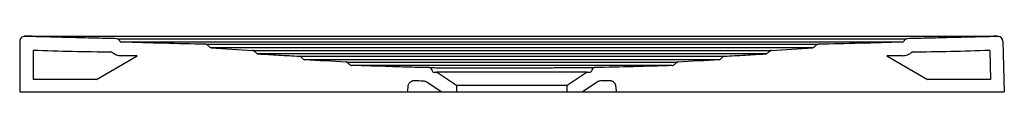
# Model space of a CAD drawing. Header units: millimetres. Extents: x 4516.122 to 4516.922, y 2433.02 to 2433.065.
import ezdxf

# ---------------------------------------------------------------- set-up
doc = ezdxf.new("R2010")
doc.units = ezdxf.units.MM
doc.layers.add('SANINDUSA', color=3, linetype='Continuous')

msp = doc.modelspace()

# ---------------------------------------------------------------- linework, layer by layer
at = {"layer": 'SANINDUSA'}
for p, q in [((4516.12175, 2433.06097), (4516.12175, 2433.02007)), ((4516.92081, 2433.06105), (4516.92188, 2433.02007)), ((4516.13275, 2433.05361), (4516.13275, 2433.03007)), ((4516.18407, 2433.03007), (4516.2173, 2433.04925)), ((4516.82633, 2433.04925), (4516.85956, 2433.03007)), ((4516.91, 2433.05358), (4516.91062, 2433.03007)), ((4516.45662, 2433.03772), (4516.45662, 2433.03768)), ((4516.45862, 2433.03582), (4516.46048, 2433.03582)), ((4516.47675, 2433.02504), (4516.46048, 2433.03582)), ((4516.58303, 2433.03582), (4516.46048, 2433.03582)), ((4516.58303, 2433.03582), (4516.56675, 2433.02504)), ((4516.58303, 2433.03582), (4516.58489, 2433.03582)), ((4516.58688, 2433.03768), (4516.58689, 2433.0378)), ((4516.18407, 2433.03007), (4516.13275, 2433.03007)), ((4516.46434, 2433.02007), (4516.4526, 2433.02784)), ((4516.47675, 2433.02504), (4516.47675, 2433.02007)), ((4516.56675, 2433.02504), (4516.47675, 2433.02504)), ((4516.56675, 2433.02007), (4516.56675, 2433.02504)), ((4516.59103, 2433.02792), (4516.57916, 2433.02007)), ((4516.91062, 2433.03007), (4516.85956, 2433.03007)), ((4516.12175, 2433.02007), (4516.43675, 2433.02007)), ((4516.46434, 2433.02007), (4516.47675, 2433.02007)), ((4516.47675, 2433.02007), (4516.56675, 2433.02007)), ((4516.56675, 2433.02007), (4516.57916, 2433.02007)), ((4516.60675, 2433.02007), (4516.92188, 2433.02007))]:
    msp.add_line(p, q, dxfattribs=at)
at = {"layer": 'SANINDUSA', "flags": 128}
for points in [[(4516.69004, 2433.04602), (4516.69, 2433.04602), (4516.68936, 2433.04602), (4516.68798, 2433.04602), (4516.68585, 2433.04602), (4516.68294, 2433.04603), (4516.67924, 2433.04603), (4516.67472, 2433.04603), (4516.66934, 2433.04603), (4516.66304, 2433.04603), (4516.65577, 2433.04603), (4516.64747, 2433.04603), (4516.6429, 2433.04604), (4516.63804, 2433.04604), (4516.63288, 2433.04604), (4516.6274, 2433.04604), (4516.62158, 2433.04604), (4516.61541, 2433.04604), (4516.60584, 2433.04604), (4516.59546, 2433.04604), (4516.58638, 2433.04604), (4516.57674, 2433.04604), (4516.56824, 2433.04605), (4516.55938, 2433.04605), (4516.55089, 2433.04605), (4516.54214, 2433.04605), (4516.53321, 2433.04605), (4516.52422, 2433.04605), (4516.5154, 2433.04605), (4516.50461, 2433.04605), (4516.49399, 2433.04605), (4516.48373, 2433.04605), (4516.47641, 2433.04605), (4516.46933, 2433.04605), (4516.45918, 2433.04604), (4516.44964, 2433.04604), (4516.44071, 2433.04604), (4516.43236, 2433.04604), (4516.42458, 2433.04604), (4516.41733, 2433.04604), (4516.41059, 2433.04604), (4516.40433, 2433.04604), (4516.39851, 2433.04603), (4516.39313, 2433.04603), (4516.38815, 2433.04603), (4516.38357, 2433.04603), (4516.37935, 2433.04603), (4516.37549, 2433.04603), (4516.37198, 2433.04603), (4516.3688, 2433.04603), (4516.36338, 2433.04603), (4516.35919, 2433.04602), (4516.35616, 2433.04602), (4516.35427, 2433.04602), (4516.35348, 2433.04602), (4516.35346, 2433.04602), (4516.35346, 2433.04602)], [(4516.38705, 2433.0441), (4516.38735, 2433.0441), (4516.38835, 2433.0441), (4516.39004, 2433.0441), (4516.39243, 2433.0441), (4516.39554, 2433.0441), (4516.3994, 2433.0441), (4516.40405, 2433.0441), (4516.40738, 2433.0441), (4516.41104, 2433.0441), (4516.41508, 2433.0441), (4516.41949, 2433.0441), (4516.42757, 2433.0441), (4516.43205, 2433.0441), (4516.43683, 2433.04409), (4516.44479, 2433.04409), (4516.45354, 2433.04409), (4516.46002, 2433.04409), (4516.4669, 2433.04409), (4516.47416, 2433.04409), (4516.48066, 2433.04409), (4516.48742, 2433.04409), (4516.4946, 2433.04409), (4516.502, 2433.04409), (4516.51173, 2433.04409), (4516.52175, 2433.04409), (4516.5271, 2433.04409), (4516.53244, 2433.04409), (4516.53916, 2433.04409), (4516.54576, 2433.04409), (4516.55238, 2433.04409), (4516.5588, 2433.04409), (4516.56699, 2433.04409), (4516.57478, 2433.04409), (4516.58233, 2433.04409), (4516.58942, 2433.04409), (4516.59898, 2433.04409), (4516.60761, 2433.04409), (4516.61558, 2433.0441), (4516.62269, 2433.0441), (4516.62924, 2433.0441), (4516.63501, 2433.0441), (4516.63999, 2433.0441), (4516.64428, 2433.0441), (4516.64788, 2433.0441), (4516.65082, 2433.0441), (4516.65314, 2433.0441), (4516.65484, 2433.0441), (4516.65594, 2433.0441), (4516.65644, 2433.0441), (4516.65647, 2433.0441), (4516.65647, 2433.0441)]]:
    msp.add_lwpolyline(points, dxfattribs=at)
at = {"layer": 'SANINDUSA'}
for centre, radius, start, end in [((4516.12575, 2433.06104), 0.004, 89.59669, 179.9996), ((4516.12575, 2433.06097), 0.004, 88.56703, 180), ((4516.20072, 2433.06109), 0.002, 36.02737, 88.57157), ((4516.84279, 2433.06109), 0.002, 91.42843, 143.97263), ((4516.91681, 2433.06094), 0.004, 1.5, 91.4329), ((4516.91681, 2433.06103), 0.004, 1.49992, 90.4009), ((4516.20479, 2433.06229), 0.002, 216.02737, 268.42448), ((4516.27296, 2433.05658), 0.002, 47.48955, 88.71947), ((4516.27758, 2433.05777), 0.002, 227.48955, 266.32176), ((4516.76592, 2433.05777), 0.002, 273.6782, 312.51045), ((4516.77055, 2433.05658), 0.002, 91.2806, 132.51045), ((4516.83871, 2433.06229), 0.002, 271.57541, 323.97263), ((4516.31092, 2433.05162), 0.002, 47.48702, 86.32176), ((4516.34893, 2433.04686), 0.002, 47.48956, 86.72952), ((4516.35358, 2433.04802), 0.002, 227.48956, 266.3801), ((4516.68992, 2433.04802), 0.002, 273.61985, 312.51441), ((4516.69458, 2433.04686), 0.002, 93.27048, 132.51441), ((4516.72793, 2433.05277), 0.002, 273.27048, 312.51045), ((4516.73258, 2433.05162), 0.002, 93.6782, 132.51045), ((4516.38693, 2433.04211), 0.002, 47.48955, 87.08571), ((4516.65657, 2433.04211), 0.002, 92.9143, 132.51045), ((4516.45862, 2433.03782), 0.002, 184, 270), ((4516.58489, 2433.03782), 0.002, 270, 356)]:
    msp.add_arc(centre, radius, start, end, dxfattribs=at)
for points, knots in [([(4516.12667, 2433.06504), (4516.12637, 2433.06504), (4516.12586, 2433.06504), (4516.1258, 2433.06504), (4516.12578, 2433.06504)], [0, 0, 0, 0, 0.5983518, 1, 1, 1, 1]), ([(4516.13176, 2433.06504), (4516.13109, 2433.06504), (4516.12973, 2433.06504), (4516.128, 2433.06504), (4516.12693, 2433.06504), (4516.12668, 2433.06504), (4516.12667, 2433.06504)], [0, 0, 0, 0, 0.3316814, 0.6629285, 0.9940895, 1, 1, 1, 1]), ([(4516.9108, 2433.06503), (4516.87666, 2433.06495), (4516.80838, 2433.0648), (4516.67182, 2433.06491), (4516.50784, 2433.06497), (4516.34722, 2433.06488), (4516.2241, 2433.06483), (4516.16254, 2433.06497), (4516.13176, 2433.06504)], [0, 0, 0, 0, 0.131467, 0.262935, 0.525891, 0.762945, 0.881473, 1, 1, 1, 1]), ([(4516.20072, 2433.06307), (4516.20072, 2433.06307), (4516.20072, 2433.06307), (4516.20142, 2433.06307), (4516.2032, 2433.06307), (4516.20606, 2433.06307), (4516.21001, 2433.06307), (4516.21489, 2433.06307), (4516.22049, 2433.06307), (4516.22675, 2433.06307), (4516.23266, 2433.06307), (4516.23802, 2433.06307), (4516.24419, 2433.06307), (4516.26614, 2433.06307), (4516.30389, 2433.06308), (4516.40781, 2433.06309), (4516.5637, 2433.0631), (4516.70766, 2433.06308), (4516.78506, 2433.06307), (4516.79587, 2433.06307), (4516.80298, 2433.06307), (4516.80964, 2433.06307), (4516.81577, 2433.06307), (4516.82205, 2433.06307), (4516.82781, 2433.06307), (4516.83278, 2433.06307), (4516.83691, 2433.06307), (4516.83999, 2433.06307), (4516.84209, 2433.06307), (4516.84252, 2433.06307), (4516.84273, 2433.06307)], [0, 0, 0, 0, 0.0062755, 0.0152372, 0.0244105, 0.0342939, 0.044464, 0.0543496, 0.0645225, 0.0743976, 0.0845586, 0.0912228, 0.0978933, 0.1114072, 0.1867968, 0.2621864, 0.5637448, 0.8653032, 0.8888252, 0.9005911, 0.9123496, 0.9197682, 0.9296611, 0.9398413, 0.9497271, 0.9598999, 0.9697755, 0.9799368, 0.9898249, 1, 1, 1, 1]), ([(4516.91552, 2433.06504), (4516.91551, 2433.06504), (4516.91517, 2433.06504), (4516.91399, 2433.06504), (4516.91236, 2433.06504), (4516.91124, 2433.06503), (4516.9108, 2433.06503)], [0, 0, 0, 0, 0.016917, 0.386557, 0.756419, 1, 1, 1, 1]), ([(4516.91678, 2433.06503), (4516.91672, 2433.06503), (4516.91661, 2433.06504), (4516.91588, 2433.06504), (4516.91552, 2433.06504)], [0, 0, 0, 0, 0.51203, 1, 1, 1, 1]), ([(4516.24248, 2433.06032), (4516.24056, 2433.06032), (4516.23643, 2433.06032), (4516.23062, 2433.06032), (4516.22523, 2433.06032), (4516.22033, 2433.06032), (4516.21573, 2433.06032), (4516.21164, 2433.06032), (4516.20842, 2433.06032), (4516.20614, 2433.06032), (4516.20484, 2433.06032), (4516.20469, 2433.06032), (4516.20462, 2433.06032)], [0, 0, 0, 0, 0.094818, 0.203882, 0.292106, 0.38033, 0.482396, 0.584461, 0.686544, 0.788625, 0.889196, 1, 1, 1, 1]), ([(4516.25931, 2433.06031), (4516.2585, 2433.06031), (4516.25543, 2433.06032), (4516.25012, 2433.06032), (4516.2453, 2433.06032), (4516.24278, 2433.06032), (4516.24248, 2433.06032)], [0, 0, 0, 0, 0.14397, 0.547469, 0.947627, 1, 1, 1, 1]), ([(4516.83877, 2433.06032), (4516.83874, 2433.06032), (4516.83866, 2433.06032), (4516.83801, 2433.06032), (4516.83663, 2433.06032), (4516.83441, 2433.06032), (4516.83141, 2433.06032), (4516.82723, 2433.06032), (4516.82233, 2433.06032), (4516.81684, 2433.06032), (4516.81092, 2433.06032), (4516.80477, 2433.06032), (4516.79859, 2433.06032), (4516.68746, 2433.0603), (4516.52474, 2433.06025), (4516.35074, 2433.06031), (4516.28156, 2433.06031), (4516.26447, 2433.06031), (4516.26077, 2433.06031), (4516.25931, 2433.06031)], [0, 0, 0, 0, 0.00579, 0.015127, 0.024417, 0.031692, 0.04204, 0.052387, 0.062741, 0.073095, 0.083455, 0.093816, 0.104007, 0.114211, 0.647943, 0.914809, 0.981525, 0.99273, 1, 1, 1, 1]), ([(4516.273, 2433.05858), (4516.273, 2433.05858), (4516.27324, 2433.05858), (4516.27422, 2433.05858), (4516.27495, 2433.05858), (4516.27691, 2433.05858), (4516.27814, 2433.05858), (4516.28112, 2433.05858), (4516.28286, 2433.05858), (4516.28688, 2433.05858), (4516.28915, 2433.05858), (4516.29298, 2433.05858), (4516.29433, 2433.05858), (4516.29717, 2433.05858), (4516.29867, 2433.05858), (4516.30337, 2433.05858), (4516.30681, 2433.05858), (4516.31246, 2433.05858), (4516.31442, 2433.05858), (4516.31851, 2433.05858), (4516.32064, 2433.05858), (4516.3273, 2433.05858), (4516.3321, 2433.05858), (4516.3399, 2433.05858), (4516.34259, 2433.05858), (4516.3482, 2433.05858), (4516.35112, 2433.05858), (4516.35716, 2433.05858), (4516.36029, 2433.05858), (4516.36681, 2433.05858), (4516.37018, 2433.05858), (4516.37544, 2433.05858), (4516.37722, 2433.05858), (4516.38085, 2433.05858), (4516.38271, 2433.05858), (4516.38836, 2433.05858), (4516.39226, 2433.05858), (4516.40034, 2433.05858), (4516.40453, 2433.05858), (4516.41105, 2433.05858), (4516.41327, 2433.05858), (4516.41777, 2433.05858), (4516.42006, 2433.05858), (4516.42705, 2433.05858), (4516.43186, 2433.05858), (4516.43809, 2433.05858), (4516.43935, 2433.05858), (4516.44188, 2433.05858), (4516.44316, 2433.05858), (4516.44701, 2433.05858), (4516.44962, 2433.05859), (4516.45492, 2433.05859), (4516.4576, 2433.05859), (4516.46169, 2433.05859), (4516.46307, 2433.05859), (4516.46583, 2433.05859), (4516.46722, 2433.05859), (4516.47418, 2433.05859), (4516.47985, 2433.05859), (4516.49137, 2433.05859), (4516.49723, 2433.05859), (4516.50468, 2433.05859), (4516.50618, 2433.05859), (4516.50919, 2433.05859), (4516.5107, 2433.05859), (4516.51525, 2433.05859), (4516.51828, 2433.05859), (4516.52433, 2433.05859), (4516.52735, 2433.05859), (4516.53339, 2433.05859), (4516.53641, 2433.05859), (4516.54093, 2433.05859), (4516.54243, 2433.05859), (4516.54543, 2433.05859), (4516.54692, 2433.05859), (4516.55139, 2433.05859), (4516.55433, 2433.05859), (4516.56307, 2433.05859), (4516.56878, 2433.05859), (4516.57578, 2433.05859), (4516.57717, 2433.05859), (4516.57994, 2433.05859), (4516.58132, 2433.05859), (4516.58543, 2433.05859), (4516.58812, 2433.05859), (4516.59608, 2433.05858), (4516.60123, 2433.05858), (4516.61124, 2433.05858), (4516.61607, 2433.05858), (4516.62308, 2433.05858), (4516.62538, 2433.05858), (4516.62991, 2433.05858), (4516.63213, 2433.05858), (4516.63867, 2433.05858), (4516.64286, 2433.05858), (4516.65097, 2433.05858), (4516.65488, 2433.05858), (4516.66054, 2433.05858), (4516.6624, 2433.05858), (4516.66604, 2433.05858), (4516.66783, 2433.05858), (4516.67309, 2433.05858), (4516.67647, 2433.05858), (4516.68299, 2433.05858), (4516.68614, 2433.05858), (4516.6922, 2433.05858), (4516.69512, 2433.05858), (4516.70074, 2433.05858), (4516.70345, 2433.05858), (4516.70866, 2433.05858), (4516.71116, 2433.05858), (4516.71598, 2433.05858), (4516.7183, 2433.05858), (4516.72498, 2433.05858), (4516.72908, 2433.05858), (4516.73473, 2433.05858), (4516.73654, 2433.05858), (4516.73999, 2433.05858), (4516.74163, 2433.05858), (4516.74635, 2433.05858), (4516.74919, 2433.05858), (4516.75304, 2433.05858), (4516.75425, 2433.05858), (4516.75653, 2433.05858), (4516.7576, 2433.05858), (4516.76062, 2433.05858), (4516.76237, 2433.05858), (4516.76535, 2433.05858), (4516.76658, 2433.05858), (4516.76855, 2433.05858), (4516.76928, 2433.05858), (4516.77002, 2433.05858), (4516.7702, 2433.05858), (4516.77044, 2433.05858), (4516.7705, 2433.05858), (4516.7705, 2433.05858)], [0, 0, 0, 0, 0.03125, 0.03125, 0.0625, 0.0625, 0.09375, 0.09375, 0.125, 0.125, 0.15625, 0.15625, 0.171875, 0.171875, 0.1875, 0.1875, 0.21875, 0.21875, 0.234375, 0.234375, 0.25, 0.25, 0.28125, 0.28125, 0.296875, 0.296875, 0.3125, 0.3125, 0.328125, 0.328125, 0.34375, 0.34375, 0.351563, 0.351563, 0.359375, 0.359375, 0.375, 0.375, 0.390625, 0.390625, 0.398438, 0.398438, 0.40625, 0.40625, 0.421875, 0.421875, 0.425781, 0.425781, 0.429688, 0.429688, 0.4375, 0.4375, 0.445313, 0.445313, 0.449219, 0.449219, 0.453125, 0.453125, 0.46875, 0.46875, 0.484375, 0.484375, 0.488281, 0.488281, 0.492188, 0.492188, 0.5, 0.5, 0.507813, 0.507813, 0.515625, 0.515625, 0.519531, 0.519531, 0.523438, 0.523438, 0.53125, 0.53125, 0.546875, 0.546875, 0.550781, 0.550781, 0.554688, 0.554688, 0.5625, 0.5625, 0.578125, 0.578125, 0.59375, 0.59375, 0.601563, 0.601563, 0.609375, 0.609375, 0.625, 0.625, 0.640625, 0.640625, 0.648438, 0.648438, 0.65625, 0.65625, 0.671875, 0.671875, 0.6875, 0.6875, 0.703125, 0.703125, 0.71875, 0.71875, 0.734375, 0.734375, 0.75, 0.75, 0.78125, 0.78125, 0.796875, 0.796875, 0.8125, 0.8125, 0.84375, 0.84375, 0.859375, 0.859375, 0.875, 0.875, 0.90625, 0.90625, 0.9375, 0.9375, 0.96875, 0.96875, 0.984375, 0.984375, 1, 1, 1, 1]), ([(4516.27431, 2433.05806), (4516.27456, 2433.05782), (4516.27482, 2433.05759), (4516.27508, 2433.05735), (4516.27546, 2433.057), (4516.27585, 2433.05665), (4516.27623, 2433.05629)], [0.000026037, 0.000026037, 0.000026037, 0.000026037, 0.00106972, 0.00106972, 0.00106972, 0.00263845, 0.00263845, 0.00263845, 0.00263845]), ([(4516.76605, 2433.05577), (4516.76605, 2433.05577), (4516.76581, 2433.05577), (4516.76485, 2433.05577), (4516.76413, 2433.05577), (4516.7622, 2433.05577), (4516.76099, 2433.05577), (4516.7588, 2433.05577), (4516.75801, 2433.05577), (4516.7563, 2433.05577), (4516.75537, 2433.05577), (4516.75241, 2433.05577), (4516.75018, 2433.05578), (4516.74641, 2433.05578), (4516.74509, 2433.05578), (4516.74229, 2433.05578), (4516.74083, 2433.05578), (4516.73621, 2433.05578), (4516.73283, 2433.05578), (4516.72728, 2433.05578), (4516.72535, 2433.05578), (4516.72133, 2433.05578), (4516.71924, 2433.05578), (4516.71487, 2433.05578), (4516.7126, 2433.05578), (4516.70788, 2433.05578), (4516.70542, 2433.05578), (4516.69775, 2433.05578), (4516.69226, 2433.05578), (4516.68336, 2433.05579), (4516.68027, 2433.05579), (4516.67387, 2433.05579), (4516.67056, 2433.05579), (4516.66368, 2433.05579), (4516.66011, 2433.05579), (4516.65455, 2433.05579), (4516.65266, 2433.05579), (4516.64882, 2433.05579), (4516.64687, 2433.05579), (4516.6409, 2433.05579), (4516.63678, 2433.05579), (4516.63037, 2433.05579), (4516.62819, 2433.05579), (4516.62375, 2433.05579), (4516.62149, 2433.05579), (4516.61459, 2433.05579), (4516.60985, 2433.05579), (4516.60247, 2433.05579), (4516.59997, 2433.05579), (4516.59489, 2433.05579), (4516.59231, 2433.05579), (4516.58709, 2433.0558), (4516.58444, 2433.0558), (4516.5804, 2433.0558), (4516.57904, 2433.0558), (4516.57631, 2433.0558), (4516.57493, 2433.0558), (4516.56801, 2433.0558), (4516.56236, 2433.0558), (4516.55512, 2433.0558), (4516.55367, 2433.0558), (4516.55076, 2433.0558), (4516.54931, 2433.0558), (4516.54493, 2433.0558), (4516.54201, 2433.0558), (4516.53321, 2433.0558), (4516.52732, 2433.0558), (4516.51843, 2433.0558), (4516.51546, 2433.0558), (4516.51099, 2433.0558), (4516.50949, 2433.0558), (4516.50651, 2433.0558), (4516.50502, 2433.0558), (4516.49762, 2433.0558), (4516.49183, 2433.0558), (4516.48045, 2433.0558), (4516.47488, 2433.0558), (4516.46666, 2433.0558), (4516.46395, 2433.0558), (4516.45992, 2433.0558), (4516.45858, 2433.0558), (4516.45593, 2433.0558), (4516.45462, 2433.0558), (4516.4481, 2433.05579), (4516.44305, 2433.05579), (4516.43692, 2433.05579), (4516.4357, 2433.05579), (4516.43329, 2433.05579), (4516.43209, 2433.05579), (4516.42854, 2433.05579), (4516.42621, 2433.05579), (4516.41935, 2433.05579), (4516.41494, 2433.05579), (4516.40853, 2433.05579), (4516.40643, 2433.05579), (4516.40231, 2433.05579), (4516.40029, 2433.05579), (4516.39631, 2433.05579), (4516.39436, 2433.05579), (4516.39052, 2433.05579), (4516.38864, 2433.05579), (4516.3831, 2433.05579), (4516.37955, 2433.05579), (4516.37269, 2433.05579), (4516.36938, 2433.05579), (4516.363, 2433.05579), (4516.35993, 2433.05579), (4516.354, 2433.05578), (4516.35115, 2433.05578), (4516.34565, 2433.05578), (4516.34301, 2433.05578), (4516.33792, 2433.05578), (4516.33547, 2433.05578), (4516.33076, 2433.05578), (4516.32849, 2433.05578), (4516.32414, 2433.05578), (4516.32205, 2433.05578), (4516.31804, 2433.05578), (4516.31611, 2433.05578), (4516.31243, 2433.05578), (4516.31066, 2433.05578), (4516.30729, 2433.05578), (4516.30568, 2433.05578), (4516.30107, 2433.05578), (4516.29829, 2433.05578), (4516.29453, 2433.05578), (4516.29335, 2433.05578), (4516.29111, 2433.05577), (4516.29006, 2433.05577), (4516.28711, 2433.05577), (4516.2854, 2433.05577), (4516.28322, 2433.05577), (4516.28255, 2433.05577), (4516.28135, 2433.05577), (4516.28081, 2433.05577), (4516.27937, 2433.05577), (4516.27865, 2433.05577), (4516.27769, 2433.05577), (4516.27746, 2433.05577), (4516.27746, 2433.05577)], [0, 0, 0, 0, 0.03125, 0.03125, 0.0625, 0.0625, 0.09375, 0.09375, 0.109375, 0.109375, 0.125, 0.125, 0.15625, 0.15625, 0.171875, 0.171875, 0.1875, 0.1875, 0.21875, 0.21875, 0.234375, 0.234375, 0.25, 0.25, 0.265625, 0.265625, 0.28125, 0.28125, 0.3125, 0.3125, 0.328125, 0.328125, 0.34375, 0.34375, 0.359375, 0.359375, 0.367187, 0.367187, 0.375, 0.375, 0.390625, 0.390625, 0.398437, 0.398437, 0.40625, 0.40625, 0.421875, 0.421875, 0.429687, 0.429687, 0.4375, 0.4375, 0.445312, 0.445312, 0.449219, 0.449219, 0.453125, 0.453125, 0.46875, 0.46875, 0.472656, 0.472656, 0.476562, 0.476562, 0.484375, 0.484375, 0.5, 0.5, 0.507812, 0.507812, 0.511719, 0.511719, 0.515625, 0.515625, 0.53125, 0.53125, 0.546875, 0.546875, 0.554687, 0.554687, 0.558594, 0.558594, 0.5625, 0.5625, 0.578125, 0.578125, 0.582031, 0.582031, 0.585937, 0.585937, 0.59375, 0.59375, 0.609375, 0.609375, 0.617187, 0.617187, 0.625, 0.625, 0.632812, 0.632812, 0.640625, 0.640625, 0.65625, 0.65625, 0.671875, 0.671875, 0.6875, 0.6875, 0.703125, 0.703125, 0.71875, 0.71875, 0.734375, 0.734375, 0.75, 0.75, 0.765625, 0.765625, 0.78125, 0.78125, 0.796875, 0.796875, 0.8125, 0.8125, 0.84375, 0.84375, 0.859375, 0.859375, 0.875, 0.875, 0.90625, 0.90625, 0.921875, 0.921875, 0.9375, 0.9375, 0.96875, 0.96875, 1, 1, 1, 1]), ([(4516.76727, 2433.05629), (4516.76753, 2433.05653), (4516.76779, 2433.05677), (4516.76805, 2433.05701), (4516.76843, 2433.05736), (4516.76881, 2433.05771), (4516.7692, 2433.05806)], [0.000015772, 0.000015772, 0.000015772, 0.000015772, 0.00106972, 0.00106972, 0.00106972, 0.002628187, 0.002628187, 0.002628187, 0.002628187]), ([(4516.19671, 2433.05211), (4516.18605, 2433.05222), (4516.17539, 2433.05239), (4516.15407, 2433.05288), (4516.14341, 2433.0532), (4516.13275, 2433.05361)], [0, 0, 0, 0, 0.5, 0.5, 1, 1, 1, 1]), ([(4516.19671, 2433.05211), (4516.19694, 2433.05195), (4516.19773, 2433.05134), (4516.19925, 2433.05048), (4516.20169, 2433.04955), (4516.20357, 2433.0494), (4516.20471, 2433.04931)], [0, 0, 0, 0, 0.096778, 0.3473, 0.605087, 1, 1, 1, 1]), ([(4516.31105, 2433.05361), (4516.31105, 2433.05361), (4516.31126, 2433.05361), (4516.31211, 2433.05361), (4516.31274, 2433.05361), (4516.31444, 2433.05361), (4516.31551, 2433.05361), (4516.31808, 2433.05361), (4516.31959, 2433.05361), (4516.3222, 2433.05361), (4516.32313, 2433.05361), (4516.3251, 2433.05361), (4516.32615, 2433.05361), (4516.32947, 2433.05361), (4516.33192, 2433.05361), (4516.33599, 2433.05361), (4516.33741, 2433.05361), (4516.34039, 2433.05361), (4516.34194, 2433.05361), (4516.34682, 2433.0536), (4516.35035, 2433.0536), (4516.3561, 2433.0536), (4516.35809, 2433.0536), (4516.36224, 2433.0536), (4516.36439, 2433.0536), (4516.36886, 2433.0536), (4516.37118, 2433.0536), (4516.37601, 2433.0536), (4516.37851, 2433.0536), (4516.3837, 2433.0536), (4516.38639, 2433.0536), (4516.39196, 2433.0536), (4516.39485, 2433.0536), (4516.39934, 2433.0536), (4516.40086, 2433.0536), (4516.40396, 2433.0536), (4516.40555, 2433.0536), (4516.41037, 2433.05359), (4516.41369, 2433.05359), (4516.42056, 2433.05359), (4516.42411, 2433.05359), (4516.42964, 2433.05359), (4516.43152, 2433.05359), (4516.43533, 2433.05359), (4516.43727, 2433.05359), (4516.4412, 2433.05359), (4516.4432, 2433.05359), (4516.44726, 2433.05359), (4516.44933, 2433.05359), (4516.45561, 2433.05359), (4516.45991, 2433.05359), (4516.46545, 2433.05359), (4516.46657, 2433.05359), (4516.46881, 2433.05359), (4516.46994, 2433.05359), (4516.47334, 2433.05359), (4516.47562, 2433.05359), (4516.48253, 2433.05359), (4516.48723, 2433.05359), (4516.49441, 2433.05359), (4516.49682, 2433.05359), (4516.50048, 2433.05359), (4516.5017, 2433.05359), (4516.50417, 2433.05359), (4516.50541, 2433.05359), (4516.5116, 2433.05359), (4516.51658, 2433.05359), (4516.52409, 2433.05359), (4516.5266, 2433.05359), (4516.53157, 2433.05359), (4516.53404, 2433.05359), (4516.5414, 2433.05359), (4516.54624, 2433.05359), (4516.5558, 2433.05359), (4516.56052, 2433.05359), (4516.56634, 2433.05359), (4516.5675, 2433.05359), (4516.56981, 2433.05359), (4516.57095, 2433.05359), (4516.57436, 2433.05359), (4516.57661, 2433.05359), (4516.58104, 2433.05359), (4516.58323, 2433.05359), (4516.58755, 2433.05359), (4516.58968, 2433.05359), (4516.59597, 2433.05359), (4516.60003, 2433.05359), (4516.60594, 2433.05359), (4516.60788, 2433.05359), (4516.6117, 2433.05359), (4516.61358, 2433.05359), (4516.61912, 2433.05359), (4516.62268, 2433.05359), (4516.62786, 2433.05359), (4516.62955, 2433.05359), (4516.63289, 2433.05359), (4516.63453, 2433.05359), (4516.63937, 2433.0536), (4516.64247, 2433.0536), (4516.64697, 2433.0536), (4516.64845, 2433.0536), (4516.65134, 2433.0536), (4516.65277, 2433.0536), (4516.65696, 2433.0536), (4516.65966, 2433.0536), (4516.66486, 2433.0536), (4516.66736, 2433.0536), (4516.6722, 2433.0536), (4516.67452, 2433.0536), (4516.68125, 2433.0536), (4516.6854, 2433.0536), (4516.69308, 2433.0536), (4516.69661, 2433.0536), (4516.70313, 2433.05361), (4516.70611, 2433.05361), (4516.71154, 2433.05361), (4516.714, 2433.05361), (4516.71733, 2433.05361), (4516.71838, 2433.05361), (4516.72035, 2433.05361), (4516.72128, 2433.05361), (4516.72564, 2433.05361), (4516.7282, 2433.05361), (4516.73161, 2433.05361), (4516.73246, 2433.05361), (4516.73246, 2433.05361)], [0, 0, 0, 0, 0.03125, 0.03125, 0.0625, 0.0625, 0.09375, 0.09375, 0.125, 0.125, 0.140625, 0.140625, 0.15625, 0.15625, 0.1875, 0.1875, 0.203125, 0.203125, 0.21875, 0.21875, 0.25, 0.25, 0.265625, 0.265625, 0.28125, 0.28125, 0.296875, 0.296875, 0.3125, 0.3125, 0.328125, 0.328125, 0.34375, 0.34375, 0.351563, 0.351563, 0.359375, 0.359375, 0.375, 0.375, 0.390625, 0.390625, 0.398438, 0.398438, 0.40625, 0.40625, 0.414063, 0.414063, 0.421875, 0.421875, 0.4375, 0.4375, 0.441406, 0.441406, 0.445313, 0.445313, 0.453125, 0.453125, 0.46875, 0.46875, 0.476563, 0.476563, 0.480469, 0.480469, 0.484375, 0.484375, 0.5, 0.5, 0.507813, 0.507813, 0.515625, 0.515625, 0.53125, 0.53125, 0.546875, 0.546875, 0.550781, 0.550781, 0.554688, 0.554688, 0.5625, 0.5625, 0.570313, 0.570313, 0.578125, 0.578125, 0.59375, 0.59375, 0.601563, 0.601563, 0.609375, 0.609375, 0.625, 0.625, 0.632813, 0.632813, 0.640625, 0.640625, 0.65625, 0.65625, 0.664063, 0.664063, 0.671875, 0.671875, 0.6875, 0.6875, 0.703125, 0.703125, 0.71875, 0.71875, 0.75, 0.75, 0.78125, 0.78125, 0.8125, 0.8125, 0.84375, 0.84375, 0.859375, 0.859375, 0.875, 0.875, 0.9375, 0.9375, 1, 1, 1, 1]), ([(4516.31227, 2433.05309), (4516.31254, 2433.05285), (4516.3128, 2433.05261), (4516.31307, 2433.05236), (4516.31345, 2433.05201), (4516.31384, 2433.05165), (4516.31423, 2433.0513)], [0.000016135, 0.000016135, 0.000016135, 0.000016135, 0.001092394, 0.001092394, 0.001092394, 0.002667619, 0.002667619, 0.002667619, 0.002667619]), ([(4516.31423, 2433.0513), (4516.3144, 2433.05114), (4516.31459, 2433.05102), (4516.31501, 2433.05084), (4516.31523, 2433.05079), (4516.31546, 2433.05078)], [0, 0, 0, 0, 0.5, 0.5, 1, 1, 1, 1]), ([(4516.72804, 2433.05078), (4516.72804, 2433.05078), (4516.72783, 2433.05078), (4516.72701, 2433.05078), (4516.72638, 2433.05078), (4516.72472, 2433.05078), (4516.72368, 2433.05078), (4516.72116, 2433.05078), (4516.71968, 2433.05078), (4516.71628, 2433.05078), (4516.71435, 2433.05078), (4516.71002, 2433.05078), (4516.70762, 2433.05078), (4516.70364, 2433.05078), (4516.70225, 2433.05078), (4516.69934, 2433.05078), (4516.69782, 2433.05078), (4516.69464, 2433.05078), (4516.69299, 2433.05078), (4516.68953, 2433.05078), (4516.68773, 2433.05078), (4516.68398, 2433.05079), (4516.68203, 2433.05079), (4516.67798, 2433.05079), (4516.67588, 2433.05079), (4516.67151, 2433.05079), (4516.66924, 2433.05079), (4516.66452, 2433.05079), (4516.66208, 2433.05079), (4516.65701, 2433.05079), (4516.65438, 2433.05079), (4516.64893, 2433.05079), (4516.64611, 2433.05079), (4516.64172, 2433.05079), (4516.64023, 2433.05079), (4516.6372, 2433.05079), (4516.63565, 2433.05079), (4516.63094, 2433.05079), (4516.62769, 2433.05079), (4516.62097, 2433.05079), (4516.61749, 2433.05079), (4516.61208, 2433.05079), (4516.61025, 2433.05079), (4516.60651, 2433.05079), (4516.60462, 2433.05079), (4516.60076, 2433.0508), (4516.5988, 2433.0508), (4516.59482, 2433.0508), (4516.5928, 2433.0508), (4516.58664, 2433.0508), (4516.58241, 2433.0508), (4516.57589, 2433.0508), (4516.57368, 2433.0508), (4516.56923, 2433.0508), (4516.56698, 2433.0508), (4516.56018, 2433.0508), (4516.55556, 2433.0508), (4516.54849, 2433.0508), (4516.54611, 2433.0508), (4516.54251, 2433.0508), (4516.5413, 2433.0508), (4516.53887, 2433.0508), (4516.53765, 2433.0508), (4516.53155, 2433.0508), (4516.52664, 2433.0508), (4516.52049, 2433.0508), (4516.51925, 2433.0508), (4516.51679, 2433.0508), (4516.51556, 2433.0508), (4516.51189, 2433.0508), (4516.50946, 2433.0508), (4516.50222, 2433.0508), (4516.49746, 2433.0508), (4516.48806, 2433.0508), (4516.48342, 2433.0508), (4516.47655, 2433.0508), (4516.47429, 2433.0508), (4516.46983, 2433.0508), (4516.46763, 2433.0508), (4516.46328, 2433.0508), (4516.46114, 2433.0508), (4516.45691, 2433.0508), (4516.45482, 2433.0508), (4516.44867, 2433.0508), (4516.4447, 2433.0508), (4516.43892, 2433.05079), (4516.43702, 2433.05079), (4516.43329, 2433.05079), (4516.43145, 2433.05079), (4516.42605, 2433.05079), (4516.42257, 2433.05079), (4516.41753, 2433.05079), (4516.41587, 2433.05079), (4516.41262, 2433.05079), (4516.41102, 2433.05079), (4516.4063, 2433.05079), (4516.40327, 2433.05079), (4516.39448, 2433.05079), (4516.38905, 2433.05079), (4516.38144, 2433.05079), (4516.37899, 2433.05079), (4516.37428, 2433.05079), (4516.37201, 2433.05079), (4516.36764, 2433.05079), (4516.36554, 2433.05079), (4516.36148, 2433.05079), (4516.35953, 2433.05079), (4516.35578, 2433.05078), (4516.35398, 2433.05078), (4516.35053, 2433.05078), (4516.34887, 2433.05078), (4516.34569, 2433.05078), (4516.34417, 2433.05078), (4516.34126, 2433.05078), (4516.33987, 2433.05078), (4516.33722, 2433.05078), (4516.33595, 2433.05078), (4516.33355, 2433.05078), (4516.3324, 2433.05078), (4516.33024, 2433.05078), (4516.32922, 2433.05078), (4516.32729, 2433.05078), (4516.32638, 2433.05078), (4516.32383, 2433.05078), (4516.32235, 2433.05078), (4516.31983, 2433.05078), (4516.31879, 2433.05078), (4516.31712, 2433.05078), (4516.3165, 2433.05078), (4516.31567, 2433.05078), (4516.31546, 2433.05078), (4516.31546, 2433.05078)], [0, 0, 0, 0, 0.03125, 0.03125, 0.0625, 0.0625, 0.09375, 0.09375, 0.125, 0.125, 0.15625, 0.15625, 0.1875, 0.1875, 0.203125, 0.203125, 0.21875, 0.21875, 0.234375, 0.234375, 0.25, 0.25, 0.265625, 0.265625, 0.28125, 0.28125, 0.296875, 0.296875, 0.3125, 0.3125, 0.328125, 0.328125, 0.34375, 0.34375, 0.351562, 0.351562, 0.359375, 0.359375, 0.375, 0.375, 0.390625, 0.390625, 0.398437, 0.398437, 0.40625, 0.40625, 0.414062, 0.414062, 0.421875, 0.421875, 0.4375, 0.4375, 0.445312, 0.445312, 0.453125, 0.453125, 0.46875, 0.46875, 0.476562, 0.476562, 0.480469, 0.480469, 0.484375, 0.484375, 0.5, 0.5, 0.503906, 0.503906, 0.507812, 0.507812, 0.515625, 0.515625, 0.53125, 0.53125, 0.546875, 0.546875, 0.554687, 0.554687, 0.5625, 0.5625, 0.570312, 0.570312, 0.578125, 0.578125, 0.59375, 0.59375, 0.601562, 0.601562, 0.609375, 0.609375, 0.625, 0.625, 0.632812, 0.632812, 0.640625, 0.640625, 0.65625, 0.65625, 0.6875, 0.6875, 0.703125, 0.703125, 0.71875, 0.71875, 0.734375, 0.734375, 0.75, 0.75, 0.765625, 0.765625, 0.78125, 0.78125, 0.796875, 0.796875, 0.8125, 0.8125, 0.828125, 0.828125, 0.84375, 0.84375, 0.859375, 0.859375, 0.875, 0.875, 0.90625, 0.90625, 0.9375, 0.9375, 0.96875, 0.96875, 1, 1, 1, 1]), ([(4516.31546, 2433.05078), (4516.32106, 2433.05046), (4516.32666, 2433.05014), (4516.33225, 2433.04982), (4516.33785, 2433.0495), (4516.34344, 2433.04918), (4516.34904, 2433.04886)], [0.00059168, 0.00059168, 0.00059168, 0.00059168, 0.01740717, 0.01740717, 0.01740717, 0.03422281, 0.03422281, 0.03422281, 0.03422281]), ([(4516.34904, 2433.04886), (4516.34904, 2433.04886), (4516.34904, 2433.04886), (4516.34905, 2433.04886), (4516.34906, 2433.04886), (4516.3491, 2433.04886), (4516.34913, 2433.04886), (4516.34926, 2433.04886), (4516.34939, 2433.04886), (4516.34993, 2433.04886), (4516.35045, 2433.04886), (4516.35257, 2433.04886), (4516.35469, 2433.04886), (4516.36042, 2433.04886), (4516.36404, 2433.04885), (4516.36966, 2433.04885), (4516.37083, 2433.04885), (4516.37331, 2433.04885), (4516.3746, 2433.04885), (4516.37866, 2433.04885), (4516.3816, 2433.04885), (4516.38799, 2433.04885), (4516.39142, 2433.04885), (4516.39699, 2433.04885), (4516.39891, 2433.04885), (4516.40291, 2433.04885), (4516.40499, 2433.04885), (4516.40929, 2433.04885), (4516.41151, 2433.04885), (4516.41613, 2433.04884), (4516.41852, 2433.04884), (4516.42346, 2433.04884), (4516.42602, 2433.04884), (4516.43131, 2433.04884), (4516.43405, 2433.04884), (4516.43828, 2433.04884), (4516.43972, 2433.04884), (4516.44264, 2433.04884), (4516.44412, 2433.04884), (4516.44864, 2433.04884), (4516.45175, 2433.04884), (4516.45655, 2433.04884), (4516.45818, 2433.04884), (4516.46147, 2433.04884), (4516.46314, 2433.04884), (4516.46821, 2433.04884), (4516.47166, 2433.04884), (4516.47874, 2433.04884), (4516.48237, 2433.04884), (4516.48795, 2433.04884), (4516.48984, 2433.04884), (4516.49365, 2433.04884), (4516.49556, 2433.04884), (4516.49942, 2433.04884), (4516.50136, 2433.04884), (4516.50527, 2433.04884), (4516.50724, 2433.04884), (4516.51316, 2433.04884), (4516.51712, 2433.04884), (4516.52309, 2433.04884), (4516.52509, 2433.04884), (4516.52905, 2433.04884), (4516.53102, 2433.04884), (4516.53688, 2433.04884), (4516.54075, 2433.04884), (4516.5484, 2433.04884), (4516.55218, 2433.04884), (4516.55779, 2433.04884), (4516.55965, 2433.04884), (4516.56332, 2433.04884), (4516.56514, 2433.04884), (4516.56872, 2433.04884), (4516.57049, 2433.04884), (4516.57399, 2433.04884), (4516.57572, 2433.04884), (4516.58085, 2433.04884), (4516.58416, 2433.04884), (4516.58899, 2433.04884), (4516.59058, 2433.04884), (4516.59371, 2433.04884), (4516.59525, 2433.04884), (4516.59981, 2433.04884), (4516.60274, 2433.04884), (4516.60843, 2433.04884), (4516.61118, 2433.04884), (4516.61518, 2433.04884), (4516.61649, 2433.04884), (4516.61907, 2433.04884), (4516.62034, 2433.04884), (4516.62408, 2433.04884), (4516.62648, 2433.04884), (4516.63114, 2433.04885), (4516.63339, 2433.04885), (4516.63772, 2433.04885), (4516.63982, 2433.04885), (4516.64385, 2433.04885), (4516.64579, 2433.04885), (4516.64954, 2433.04885), (4516.65135, 2433.04885), (4516.65483, 2433.04885), (4516.6565, 2433.04885), (4516.65972, 2433.04885), (4516.66127, 2433.04885), (4516.66425, 2433.04885), (4516.66567, 2433.04885), (4516.66841, 2433.04885), (4516.66972, 2433.04885), (4516.67222, 2433.04885), (4516.67342, 2433.04885), (4516.67685, 2433.04885), (4516.67892, 2433.04885), (4516.68265, 2433.04886), (4516.68431, 2433.04886), (4516.68725, 2433.04886), (4516.68852, 2433.04886), (4516.6907, 2433.04886), (4516.6916, 2433.04886), (4516.69303, 2433.04886), (4516.69357, 2433.04886), (4516.69429, 2433.04886), (4516.69446, 2433.04886), (4516.69446, 2433.04886)], [0, 0, 0, 0, 0.003906, 0.003906, 0.007813, 0.007813, 0.015625, 0.015625, 0.03125, 0.03125, 0.0625, 0.0625, 0.125, 0.125, 0.1875, 0.1875, 0.203125, 0.203125, 0.21875, 0.21875, 0.25, 0.25, 0.28125, 0.28125, 0.296875, 0.296875, 0.3125, 0.3125, 0.328125, 0.328125, 0.34375, 0.34375, 0.359375, 0.359375, 0.375, 0.375, 0.382813, 0.382813, 0.390625, 0.390625, 0.40625, 0.40625, 0.414063, 0.414063, 0.421875, 0.421875, 0.4375, 0.4375, 0.453125, 0.453125, 0.460938, 0.460938, 0.46875, 0.46875, 0.476563, 0.476563, 0.484375, 0.484375, 0.5, 0.5, 0.507813, 0.507813, 0.515625, 0.515625, 0.53125, 0.53125, 0.546875, 0.546875, 0.554688, 0.554688, 0.5625, 0.5625, 0.570313, 0.570313, 0.578125, 0.578125, 0.59375, 0.59375, 0.601563, 0.601563, 0.609375, 0.609375, 0.625, 0.625, 0.640625, 0.640625, 0.648438, 0.648438, 0.65625, 0.65625, 0.671875, 0.671875, 0.6875, 0.6875, 0.703125, 0.703125, 0.71875, 0.71875, 0.734375, 0.734375, 0.75, 0.75, 0.765625, 0.765625, 0.78125, 0.78125, 0.796875, 0.796875, 0.8125, 0.8125, 0.84375, 0.84375, 0.875, 0.875, 0.90625, 0.90625, 0.9375, 0.9375, 0.96875, 0.96875, 1, 1, 1, 1]), ([(4516.35028, 2433.04834), (4516.35054, 2433.04809), (4516.3508, 2433.04785), (4516.35107, 2433.04761), (4516.35146, 2433.04726), (4516.35184, 2433.0469), (4516.35223, 2433.04654)], [0.000015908, 0.000015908, 0.000015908, 0.000015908, 0.001086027, 0.001086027, 0.001086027, 0.00266673, 0.00266673, 0.00266673, 0.00266673]), ([(4516.69127, 2433.04654), (4516.69154, 2433.04679), (4516.6918, 2433.04703), (4516.69206, 2433.04727), (4516.69245, 2433.04762), (4516.69284, 2433.04798), (4516.69323, 2433.04834)], [0.000016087, 0.000016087, 0.000016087, 0.000016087, 0.001086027, 0.001086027, 0.001086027, 0.00266643, 0.00266643, 0.00266643, 0.00266643]), ([(4516.69446, 2433.04886), (4516.70006, 2433.04918), (4516.70566, 2433.0495), (4516.71125, 2433.04982), (4516.71685, 2433.05014), (4516.72244, 2433.05046), (4516.72804, 2433.05078)], [0.00059142, 0.00059142, 0.00059142, 0.00059142, 0.01740717, 0.01740717, 0.01740717, 0.03422285, 0.03422285, 0.03422285, 0.03422285]), ([(4516.72928, 2433.0513), (4516.72954, 2433.05154), (4516.72981, 2433.05178), (4516.73007, 2433.05203), (4516.73046, 2433.05238), (4516.73085, 2433.05274), (4516.73123, 2433.05309)], [0.000015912, 0.000015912, 0.000015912, 0.000015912, 0.001092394, 0.001092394, 0.001092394, 0.00266776, 0.00266776, 0.00266776, 0.00266776]), ([(4516.83879, 2433.04931), (4516.83951, 2433.04935), (4516.84097, 2433.04943), (4516.84307, 2433.05), (4516.84505, 2433.05087), (4516.84621, 2433.0517), (4516.84679, 2433.05211)], [0, 0, 0, 0, 0.250332, 0.507919, 0.750662, 1, 1, 1, 1]), ([(4516.91, 2433.05358), (4516.89947, 2433.05318), (4516.88893, 2433.05286), (4516.86786, 2433.05238), (4516.85733, 2433.05222), (4516.84679, 2433.05211)], [0, 0, 0, 0, 0.5, 0.5, 1, 1, 1, 1]), ([(4516.38828, 2433.04358), (4516.38854, 2433.04334), (4516.38881, 2433.0431), (4516.38907, 2433.04286), (4516.38944, 2433.04252), (4516.38982, 2433.04218), (4516.39019, 2433.04183)], [0.000015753, 0.000015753, 0.000015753, 0.000015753, 0.001078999, 0.001078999, 0.001078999, 0.002604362, 0.002604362, 0.002604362, 0.002604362]), ([(4516.39019, 2433.04183), (4516.39037, 2433.04167), (4516.39058, 2433.04154), (4516.39103, 2433.04136), (4516.39127, 2433.04131), (4516.39151, 2433.04131)], [0, 0, 0, 0, 0.5, 0.5, 1, 1, 1, 1]), ([(4516.45466, 2433.03958), (4516.44939, 2433.03967), (4516.44413, 2433.03978), (4516.43361, 2433.04005), (4516.42835, 2433.04022), (4516.41256, 2433.04075), (4516.40204, 2433.04115), (4516.39151, 2433.04131)], [0, 0, 0, 0, 0.25, 0.25, 0.5, 0.5, 1, 1, 1, 1]), ([(4516.65164, 2433.04129), (4516.65164, 2433.04129), (4516.65152, 2433.04129), (4516.65055, 2433.04129), (4516.64865, 2433.04129), (4516.64574, 2433.0413), (4516.64195, 2433.0413), (4516.63721, 2433.0413), (4516.63148, 2433.0413), (4516.62581, 2433.0413), (4516.6207, 2433.0413), (4516.61657, 2433.0413), (4516.61211, 2433.0413), (4516.60655, 2433.04131), (4516.59964, 2433.04131), (4516.59165, 2433.04131), (4516.58354, 2433.04131), (4516.57539, 2433.04131), (4516.56655, 2433.04131), (4516.55821, 2433.04131), (4516.55074, 2433.04131), (4516.54428, 2433.04131), (4516.5376, 2433.04131), (4516.5308, 2433.04131), (4516.52398, 2433.04131), (4516.51713, 2433.04131), (4516.51024, 2433.04131), (4516.50355, 2433.04131), (4516.49718, 2433.04131), (4516.49109, 2433.04131), (4516.48515, 2433.04131), (4516.47841, 2433.04131), (4516.47109, 2433.04131), (4516.46329, 2433.04131), (4516.45594, 2433.04131), (4516.44959, 2433.04131), (4516.44417, 2433.04131), (4516.43797, 2433.04131), (4516.4309, 2433.0413), (4516.42341, 2433.0413), (4516.41729, 2433.0413), (4516.41228, 2433.0413), (4516.40818, 2433.0413), (4516.40456, 2433.0413), (4516.4014, 2433.0413), (4516.39871, 2433.0413), (4516.39647, 2433.0413), (4516.39463, 2433.0413), (4516.39324, 2433.0413), (4516.39236, 2433.0413), (4516.39209, 2433.0413), (4516.392, 2433.0413)], [0, 0, 0, 0, 0.000551, 0.032356, 0.065835, 0.099397, 0.132877, 0.166458, 0.199942, 0.233564, 0.250313, 0.267062, 0.28392, 0.300778, 0.325682, 0.350737, 0.37079, 0.390839, 0.411552, 0.432257, 0.445142, 0.458025, 0.471254, 0.484482, 0.497382, 0.510282, 0.523603, 0.536925, 0.549179, 0.561435, 0.573962, 0.586491, 0.605174, 0.623863, 0.643065, 0.662271, 0.676848, 0.691425, 0.720801, 0.749933, 0.779202, 0.80239, 0.825578, 0.84894, 0.872302, 0.895478, 0.918655, 0.941951, 0.965248, 0.988407, 1, 1, 1, 1]), ([(4516.45662, 2433.03772), (4516.4566, 2433.03797), (4516.45654, 2433.03821), (4516.45638, 2433.03855), (4516.45632, 2433.03866), (4516.45617, 2433.03886), (4516.45609, 2433.03895), (4516.45591, 2433.03912), (4516.45581, 2433.0392), (4516.45561, 2433.03933), (4516.45549, 2433.03939), (4516.45515, 2433.03953), (4516.45491, 2433.03958), (4516.45466, 2433.03958)], [0, 0, 0, 0, 0.25, 0.25, 0.375, 0.375, 0.5, 0.5, 0.625, 0.625, 0.75, 0.75, 1, 1, 1, 1]), ([(4516.45477, 2433.03958), (4516.45483, 2433.03958), (4516.45494, 2433.03958), (4516.45578, 2433.03958), (4516.45705, 2433.03958), (4516.45881, 2433.03958), (4516.46102, 2433.03957), (4516.46365, 2433.03957), (4516.46668, 2433.03957), (4516.47013, 2433.03956), (4516.47395, 2433.03956), (4516.47808, 2433.03956), (4516.48251, 2433.03956), (4516.48727, 2433.03955), (4516.49227, 2433.03955), (4516.49744, 2433.03955), (4516.50277, 2433.03955), (4516.5083, 2433.03955), (4516.51392, 2433.03955), (4516.51954, 2433.03955), (4516.52517, 2433.03956), (4516.53084, 2433.03956), (4516.53644, 2433.03956), (4516.54188, 2433.03956), (4516.54719, 2433.03957), (4516.55236, 2433.03957), (4516.55731, 2433.03958), (4516.56196, 2433.03959), (4516.56633, 2433.03959), (4516.57043, 2433.0396), (4516.57417, 2433.03961), (4516.5775, 2433.03962), (4516.58045, 2433.03963), (4516.58301, 2433.03963), (4516.58512, 2433.03964), (4516.58676, 2433.03965), (4516.58798, 2433.03965), (4516.58839, 2433.03966), (4516.5886, 2433.03966)], [0, 0, 0, 0, 0.0238876, 0.0513891, 0.0788906, 0.1071912, 0.1354917, 0.1629932, 0.1904947, 0.2187951, 0.2470956, 0.2745979, 0.3021002, 0.3304017, 0.3587032, 0.3862024, 0.4137017, 0.4419998, 0.470298, 0.4977979, 0.5252978, 0.5535966, 0.5818954, 0.6093962, 0.636897, 0.6651969, 0.6934968, 0.7209959, 0.748495, 0.776793, 0.805091, 0.8325915, 0.860092, 0.8883914, 0.9166907, 0.9441942, 0.9716977, 1, 1, 1, 1]), ([(4516.58885, 2433.03966), (4516.5886, 2433.03966), (4516.58836, 2433.0396), (4516.58801, 2433.03946), (4516.5879, 2433.03941), (4516.5877, 2433.03927), (4516.5876, 2433.0392), (4516.58742, 2433.03903), (4516.58734, 2433.03893), (4516.58719, 2433.03873), (4516.58713, 2433.03862), (4516.58697, 2433.03829), (4516.58691, 2433.03805), (4516.58689, 2433.0378)], [0, 0, 0, 0, 0.25, 0.25, 0.375, 0.375, 0.5, 0.5, 0.625, 0.625, 0.75, 0.75, 1, 1, 1, 1]), ([(4516.65201, 2433.04129), (4516.65225, 2433.0413), (4516.65248, 2433.04135), (4516.65292, 2433.04153), (4516.65312, 2433.04166), (4516.6533, 2433.04182)], [0, 0, 0, 0, 0.5, 0.5, 1, 1, 1, 1]), ([(4516.6533, 2433.04182), (4516.65356, 2433.04206), (4516.65382, 2433.0423), (4516.65408, 2433.04254), (4516.65446, 2433.04288), (4516.65484, 2433.04323), (4516.65522, 2433.04358)], [0.000015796, 0.000015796, 0.000015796, 0.000015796, 0.001078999, 0.001078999, 0.001078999, 0.002624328, 0.002624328, 0.002624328, 0.002624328]), ([(4516.44229, 2433.02883), (4516.44198, 2433.02884), (4516.44167, 2433.02881), (4516.44106, 2433.02871), (4516.44076, 2433.02864), (4516.44017, 2433.02842), (4516.4399, 2433.02829), (4516.43936, 2433.02798), (4516.43911, 2433.02779), (4516.43864, 2433.02738), (4516.43843, 2433.02716), (4516.43805, 2433.02667), (4516.43788, 2433.0264), (4516.43759, 2433.02585), (4516.43748, 2433.02557), (4516.4373, 2433.02497), (4516.43724, 2433.02466), (4516.4372, 2433.02435)], [0, 0, 0, 0, 0.125, 0.125, 0.25, 0.25, 0.375, 0.375, 0.5, 0.5, 0.625, 0.625, 0.75, 0.75, 0.875, 0.875, 1, 1, 1, 1]), ([(4516.4526, 2433.02784), (4516.45221, 2433.0281), (4516.45178, 2433.0283), (4516.45088, 2433.02858), (4516.45041, 2433.02866), (4516.44994, 2433.02867)], [0, 0, 0, 0, 0.5, 0.5, 1, 1, 1, 1]), ([(4516.59369, 2433.02875), (4516.59322, 2433.02874), (4516.59275, 2433.02867), (4516.59185, 2433.02838), (4516.59142, 2433.02818), (4516.59103, 2433.02792)], [0, 0, 0, 0, 0.5, 0.5, 1, 1, 1, 1]), ([(4516.60629, 2433.02443), (4516.60626, 2433.02474), (4516.6062, 2433.02504), (4516.60602, 2433.02564), (4516.60591, 2433.02593), (4516.60562, 2433.02648), (4516.60545, 2433.02674), (4516.60508, 2433.02722), (4516.60486, 2433.02745), (4516.60439, 2433.02786), (4516.60415, 2433.02805), (4516.60361, 2433.02836), (4516.60333, 2433.0285), (4516.60275, 2433.02871), (4516.60245, 2433.02879), (4516.60184, 2433.02889), (4516.60153, 2433.02891), (4516.60121, 2433.02891)], [0, 0, 0, 0, 0.125, 0.125, 0.25, 0.25, 0.375, 0.375, 0.5, 0.5, 0.625, 0.625, 0.75, 0.75, 0.875, 0.875, 1, 1, 1, 1]), ([(4516.43675, 2433.02007), (4516.43675, 2433.02007), (4516.43677, 2433.02007), (4516.43733, 2433.02007), (4516.43919, 2433.02007), (4516.44172, 2433.02007), (4516.44458, 2433.02007), (4516.44794, 2433.02007), (4516.45171, 2433.02007), (4516.45585, 2433.02007), (4516.45995, 2433.02007), (4516.46298, 2433.02007), (4516.46417, 2433.02007)], [0, 0, 0, 0, 0.017365, 0.176263, 0.335153, 0.444099, 0.553133, 0.662049, 0.754056, 0.846054, 0.939756, 1, 1, 1, 1]), ([(4516.57934, 2433.02007), (4516.5796, 2433.02007), (4516.58155, 2433.02007), (4516.58545, 2433.02007), (4516.59075, 2433.02007), (4516.59567, 2433.02007), (4516.59969, 2433.02007), (4516.60256, 2433.02007), (4516.60453, 2433.02007), (4516.6058, 2433.02007), (4516.6066, 2433.02007), (4516.6067, 2433.02007), (4516.60675, 2433.02007)], [0, 0, 0, 0, 0.0126219, 0.0953495, 0.2198664, 0.3444209, 0.4723185, 0.600233, 0.6996691, 0.7991082, 0.899554, 1, 1, 1, 1])]:
    msp.add_open_spline(points, degree=3, knots=knots, dxfattribs=at)
for points, degree in [([(4516.20077, 2433.06309), (4516.12585, 2433.06497)], 1), ([(4516.20233, 2433.06227), (4516.20261, 2433.06188), (4516.20289, 2433.0615), (4516.20317, 2433.06111)], 3), ([(4516.84033, 2433.06111), (4516.84061, 2433.0615), (4516.84089, 2433.06188), (4516.84117, 2433.06227)], 3), ([(4516.91671, 2433.06494), (4516.84274, 2433.06309)], 1), ([(4516.273, 2433.05858), (4516.25024, 2433.05909), (4516.22749, 2433.05966), (4516.20474, 2433.06029)], 3), ([(4516.27746, 2433.05577), (4516.28865, 2433.05505), (4516.29985, 2433.05433), (4516.31105, 2433.05361)], 3), ([(4516.73246, 2433.05361), (4516.74365, 2433.05433), (4516.75485, 2433.05505), (4516.76605, 2433.05577)], 3), ([(4516.83877, 2433.06029), (4516.81602, 2433.05966), (4516.79326, 2433.05909), (4516.7705, 2433.05858)], 3), ([(4516.2173, 2433.04925), (4516.20471, 2433.04931)], 1), ([(4516.83879, 2433.04931), (4516.83464, 2433.04929), (4516.83048, 2433.04927), (4516.82633, 2433.04925)], 3), ([(4516.38703, 2433.0441), (4516.37584, 2433.04467), (4516.36465, 2433.04531), (4516.35346, 2433.04602)], 3), ([(4516.65201, 2433.04129), (4516.63096, 2433.04062), (4516.60991, 2433.04005), (4516.58885, 2433.03966)], 3), ([(4516.69005, 2433.04602), (4516.67886, 2433.04531), (4516.66767, 2433.04467), (4516.65647, 2433.0441)], 3), ([(4516.4372, 2433.02435), (4516.43705, 2433.02292), (4516.4369, 2433.0215), (4516.43675, 2433.02007)], 3), ([(4516.44994, 2433.02867), (4516.44739, 2433.02871), (4516.44484, 2433.02877), (4516.44229, 2433.02883)], 3), ([(4516.60121, 2433.02891), (4516.5987, 2433.02885), (4516.5962, 2433.0288), (4516.59369, 2433.02875)], 3), ([(4516.60675, 2433.02007), (4516.6066, 2433.02152), (4516.60645, 2433.02298), (4516.60629, 2433.02443)], 3)]:
    msp.add_open_spline(points, degree=degree, dxfattribs=at)

doc.saveas('drawing.dxf')
